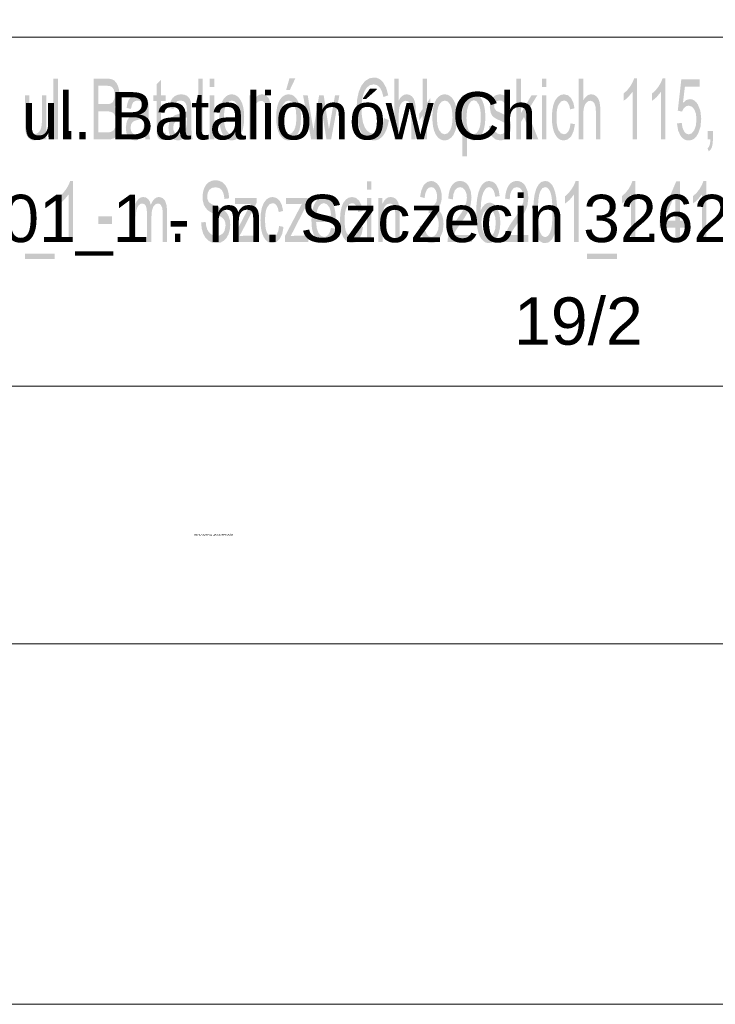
# Model space of a CAD drawing. Header units: millimetres. Extents: x 116 to 15750, y -6945 to 9999.
# Tile 14 of 150: x 7361 to 7605, y -6881 to -6537. Entities that reach past the tile are written whole.
import ezdxf

# ---------------------------------------------------------------- set-up
doc = ezdxf.new("R2010")
doc.units = ezdxf.units.MM
doc.layers.get('0').update_dxf_attribs({"color": 252})
doc.styles.get("Standard").update_dxf_attribs({"font": 'simplex.shx'})

msp = doc.modelspace()

# ---------------------------------------------------------------- hatches: boundary and pattern name
h = msp.add_hatch(color=7)
h.dxf.hatch_style = 2
h.paths.add_polyline_path([(7373.2, -6579), (7373.2, -6557.7), (7374.77, -6557.7), (7374.77, -6579)])
h = msp.add_hatch(color=7)
h.paths.add_polyline_path([(7387.26, -6579), (7387.26, -6557.7), (7392.06, -6557.7), (7393.38, -6557.86), (7394.41, -6558.34), (7395.2, -6559.16), (7395.79, -6560.33), (7396.17, -6561.71), (7396.3, -6563.14), (7396.19, -6564.47), (7395.85, -6565.72), (7395.29, -6566.81), (7394.51, -6567.67), (7395.53, -6568.43), (7396.29, -6569.6), (7396.76, -6571.09), (7396.91, -6572.82), (7396.82, -6574.27), (7396.53, -6575.61), (7396.11, -6576.75), (7395.6, -6577.59), (7394.97, -6578.2), (7394.2, -6578.65), (7393.26, -6578.91), (7392.14, -6579)])
h.paths.add_polyline_path([(7388.95, -6566.65), (7391.72, -6566.65), (7392.68, -6566.59), (7393.33, -6566.4), (7393.9, -6565.98), (7394.3, -6565.34), (7394.55, -6564.51), (7394.63, -6563.48), (7394.56, -6562.49), (7394.33, -6561.62), (7393.95, -6560.94), (7393.45, -6560.51), (7392.68, -6560.28), (7391.51, -6560.21), (7388.95, -6560.21)])
h.paths.add_polyline_path([(7388.95, -6576.48), (7392.14, -6576.48), (7392.83, -6576.46), (7393.29, -6576.38), (7394.26, -6575.81), (7394.91, -6574.62), (7395.16, -6572.82), (7395.07, -6571.71), (7394.8, -6570.75), (7394.36, -6570.01), (7393.78, -6569.52), (7392.99, -6569.25), (7391.91, -6569.16), (7388.95, -6569.16)])
h = msp.add_hatch(color=7)
h.dxf.hatch_style = 2
h.paths.add_polyline_path([(7412.41, -6576.66), (7412.63, -6578.97), (7411.45, -6579.2), (7410.69, -6579.09), (7410.12, -6578.75), (7409.72, -6578.23), (7409.46, -6577.57), (7409.38, -6577.1), (7409.32, -6576.43), (7409.28, -6575.56), (7409.27, -6574.48), (7409.27, -6565.6), (7408.12, -6565.6), (7408.12, -6563.56), (7409.27, -6563.56), (7409.27, -6559.74), (7410.83, -6558.18), (7410.83, -6563.56), (7412.41, -6563.56), (7412.41, -6565.6), (7410.83, -6565.6), (7410.83, -6574.62), (7410.85, -6575.54), (7410.91, -6576.06), (7411.18, -6576.57), (7411.72, -6576.76)])
h = msp.add_hatch(color=7)
h.dxf.hatch_style = 2
h.paths.add_polyline_path([(7423.85, -6579), (7423.85, -6557.7), (7425.41, -6557.7), (7425.41, -6579)])
h = msp.add_hatch(color=7)
h.paths.add_polyline_path([(7427.86, -6560.7), (7427.86, -6557.7), (7429.43, -6557.7), (7429.43, -6560.7)])
h.paths.add_polyline_path([(7427.86, -6579), (7427.86, -6563.56), (7429.43, -6563.56), (7429.43, -6579)])
h = msp.add_hatch(color=7)
h.paths.add_polyline_path([(7451.09, -6571.28), (7451.18, -6569.28), (7451.45, -6567.55), (7451.9, -6566.1), (7452.52, -6564.93), (7453.15, -6564.18), (7453.85, -6563.65), (7454.61, -6563.32), (7455.44, -6563.22), (7456.35, -6563.35), (7457.17, -6563.74), (7457.91, -6564.39), (7458.56, -6565.31), (7459.09, -6566.45), (7459.46, -6567.79), (7459.69, -6569.33), (7459.77, -6571.07), (7459.63, -6573.73), (7459.23, -6575.75), (7458.57, -6577.27), (7457.67, -6578.4), (7456.6, -6579.11), (7455.44, -6579.35), (7454.51, -6579.22), (7453.68, -6578.83), (7452.94, -6578.18), (7452.29, -6577.27), (7451.77, -6576.12), (7451.39, -6574.73), (7451.17, -6573.12)])
h.paths.add_polyline_path([(7452.71, -6571.28), (7452.76, -6572.67), (7452.9, -6573.88), (7453.14, -6574.89), (7453.48, -6575.72), (7454.36, -6576.83), (7455.44, -6577.19), (7456.51, -6576.82), (7457.38, -6575.72), (7457.72, -6574.88), (7457.96, -6573.85), (7458.1, -6572.62), (7458.15, -6571.19), (7457.96, -6568.68), (7457.37, -6566.86), (7456.5, -6565.75), (7455.44, -6565.39), (7454.36, -6565.75), (7453.48, -6566.85), (7453.14, -6567.68), (7452.9, -6568.7), (7452.76, -6569.9)])
h.paths.add_polyline_path([(7454.59, -6561.65), (7455.75, -6557.58), (7457.81, -6557.58), (7455.88, -6561.65)])
h = msp.add_hatch(color=7)
h.dxf.hatch_style = 2
h.paths.add_polyline_path([(7488.79, -6571.53), (7490.49, -6572.24), (7490.17, -6573.88), (7489.74, -6575.31), (7489.21, -6576.53), (7488.57, -6577.54), (7487.84, -6578.34), (7487.04, -6578.91), (7486.15, -6579.25), (7485.19, -6579.36), (7483.32, -6579.01), (7481.83, -6577.96), (7480.69, -6576.24), (7479.86, -6573.9), (7479.36, -6571.14), (7479.19, -6568.19), (7479.38, -6565.07), (7479.95, -6562.38), (7480.87, -6560.21), (7482.12, -6558.62), (7483.6, -6557.66), (7485.22, -6557.34), (7486.14, -6557.44), (7486.98, -6557.74), (7487.75, -6558.25), (7488.44, -6558.97), (7489.55, -6560.92), (7490.27, -6563.54), (7488.6, -6564.19), (7488.05, -6562.19), (7487.31, -6560.81), (7486.35, -6560.01), (7485.18, -6559.74), (7483.83, -6560.04), (7482.72, -6560.92), (7481.88, -6562.3), (7481.33, -6564.09), (7481.03, -6566.1), (7480.93, -6568.18), (7481.05, -6570.72), (7481.41, -6572.92), (7482.01, -6574.69), (7482.88, -6575.95), (7483.93, -6576.7), (7485.05, -6576.95), (7486.36, -6576.61), (7487.46, -6575.59), (7488.28, -6573.89)])
h = msp.add_hatch(color=7)
h.dxf.hatch_style = 2
h.paths.add_polyline_path([(7492.37, -6579), (7492.37, -6557.7), (7493.94, -6557.7), (7493.94, -6565.34), (7494.52, -6564.41), (7495.18, -6563.75), (7495.91, -6563.35), (7496.71, -6563.22), (7497.67, -6563.39), (7498.5, -6563.9), (7499.15, -6564.7), (7499.58, -6565.76), (7499.83, -6567.22), (7499.91, -6569.22), (7499.91, -6579), (7498.34, -6579), (7498.34, -6569.22), (7498.21, -6567.52), (7497.83, -6566.37), (7497.22, -6565.69), (7496.39, -6565.47), (7495.71, -6565.62), (7495.08, -6566.07), (7494.55, -6566.79), (7494.2, -6567.71), (7494, -6568.94), (7493.94, -6570.56), (7493.94, -6579)])
h = msp.add_hatch(color=7)
h.dxf.hatch_style = 2
h.paths.add_polyline_path([(7502.29, -6570.66), (7501.16, -6572.25), (7501.16, -6569.96), (7502.29, -6568.36), (7502.29, -6557.7), (7503.84, -6557.7), (7503.84, -6566.15), (7505.02, -6564.48), (7505.02, -6566.76), (7503.84, -6568.43), (7503.84, -6579), (7502.29, -6579)])
h = msp.add_hatch(color=7)
h.dxf.hatch_style = 2
h.paths.add_polyline_path([(7535.08, -6579), (7535.08, -6557.7), (7536.65, -6557.7), (7536.65, -6569.84), (7540.36, -6563.56), (7542.39, -6563.56), (7538.85, -6569.29), (7542.75, -6579), (7540.81, -6579), (7537.75, -6571.11), (7536.65, -6572.88), (7536.65, -6579)])
h = msp.add_hatch(color=7)
h.paths.add_polyline_path([(7544.01, -6560.7), (7544.01, -6557.7), (7545.58, -6557.7), (7545.58, -6560.7)])
h.paths.add_polyline_path([(7544.01, -6579), (7544.01, -6563.56), (7545.58, -6563.56), (7545.58, -6579)])
h = msp.add_hatch(color=7)
h.dxf.hatch_style = 2
h.paths.add_polyline_path([(7556.9, -6579), (7556.9, -6557.7), (7558.46, -6557.7), (7558.46, -6565.34), (7559.05, -6564.41), (7559.7, -6563.75), (7560.43, -6563.35), (7561.24, -6563.22), (7562.2, -6563.39), (7563.02, -6563.9), (7563.67, -6564.7), (7564.11, -6565.76), (7564.35, -6567.22), (7564.44, -6569.22), (7564.44, -6579), (7562.87, -6579), (7562.87, -6569.22), (7562.74, -6567.52), (7562.36, -6566.37), (7561.74, -6565.69), (7560.92, -6565.47), (7560.24, -6565.62), (7559.6, -6566.07), (7559.08, -6566.79), (7558.73, -6567.71), (7558.53, -6568.94), (7558.46, -6570.56), (7558.46, -6579)])
h = msp.add_hatch(color=7)
h.dxf.hatch_style = 2
h.paths.add_polyline_path([(7577.27, -6579), (7575.7, -6579), (7575.7, -6562.33), (7574.22, -6564.14), (7573.34, -6564.92), (7572.56, -6565.49), (7572.56, -6562.95), (7573.79, -6561.82), (7574.86, -6560.46), (7575.71, -6559.01), (7576.26, -6557.61), (7577.27, -6557.61)])
h = msp.add_hatch(color=7)
h.dxf.hatch_style = 2
h.paths.add_polyline_path([(7587.2, -6579), (7585.63, -6579), (7585.63, -6562.33), (7584.15, -6564.14), (7583.27, -6564.92), (7582.5, -6565.49), (7582.5, -6562.95), (7583.73, -6561.82), (7584.8, -6560.46), (7585.64, -6559.01), (7586.19, -6557.61), (7587.2, -6557.61)])
h = msp.add_hatch(color=7)
h.dxf.hatch_style = 2
h.paths.add_polyline_path([(7591.22, -6573.42), (7592.88, -6573.18), (7593.17, -6574.94), (7593.72, -6576.2), (7594.46, -6576.96), (7595.33, -6577.21), (7596.37, -6576.86), (7597.25, -6575.79), (7597.84, -6574.13), (7598.04, -6572.01), (7597.85, -6570.01), (7597.28, -6568.48), (7596.41, -6567.51), (7595.3, -6567.18), (7594.58, -6567.33), (7593.93, -6567.76), (7593.39, -6568.42), (7592.98, -6569.25), (7591.5, -6568.93), (7592.74, -6557.99), (7599.1, -6557.99), (7599.1, -6560.49), (7594, -6560.49), (7593.31, -6566.21), (7594.49, -6565.21), (7595.72, -6564.88), (7596.53, -6565), (7597.26, -6565.36), (7597.94, -6565.96), (7598.54, -6566.81), (7599.41, -6569.02), (7599.7, -6571.78), (7599.45, -6574.47), (7598.69, -6576.77), (7598.02, -6577.91), (7597.23, -6578.72), (7596.34, -6579.2), (7595.33, -6579.36), (7594.5, -6579.26), (7593.74, -6578.96), (7593.07, -6578.45), (7592.48, -6577.74), (7591.61, -6575.84)])
h = msp.add_hatch(color=7)
h.dxf.hatch_style = 2
h.paths.add_polyline_path([(7369.37, -6579), (7369.37, -6576.73), (7368.78, -6577.88), (7368.09, -6578.69), (7367.31, -6579.18), (7366.43, -6579.35), (7365.64, -6579.22), (7364.9, -6578.82), (7364.28, -6578.23), (7363.85, -6577.51), (7363.55, -6576.63), (7363.36, -6575.57), (7363.29, -6574.57), (7363.27, -6573.13), (7363.27, -6563.56), (7364.84, -6563.56), (7364.84, -6572.12), (7364.86, -6573.84), (7364.93, -6574.89), (7365.16, -6575.81), (7365.56, -6576.51), (7366.1, -6576.95), (7366.75, -6577.09), (7367.43, -6576.95), (7368.07, -6576.49), (7368.6, -6575.78), (7368.95, -6574.85), (7369.14, -6573.58), (7369.21, -6571.83), (7369.21, -6563.56), (7370.78, -6563.56), (7370.78, -6579)])
h = msp.add_hatch(color=7)
h.paths.add_polyline_path([(7405.09, -6577.09), (7404.24, -6578.15), (7403.41, -6578.84), (7402.58, -6579.22), (7401.68, -6579.35), (7400.33, -6579.04), (7399.33, -6578.11), (7398.72, -6576.69), (7398.52, -6574.93), (7398.82, -6572.86), (7399.18, -6572.02), (7399.64, -6571.36), (7400.77, -6570.5), (7401.34, -6570.3), (7402.16, -6570.11), (7403.81, -6569.69), (7404.96, -6569.21), (7404.97, -6568.52), (7404.86, -6567.16), (7404.52, -6566.27), (7403.77, -6565.61), (7402.73, -6565.39), (7401.77, -6565.55), (7401.1, -6566.03), (7400.64, -6566.93), (7400.32, -6568.32), (7398.79, -6567.97), (7399.06, -6566.49), (7399.47, -6565.32), (7400.06, -6564.43), (7400.86, -6563.77), (7401.84, -6563.36), (7402.96, -6563.22), (7404.04, -6563.33), (7404.89, -6563.68), (7405.53, -6564.21), (7405.98, -6564.85), (7406.28, -6565.65), (7406.47, -6566.63), (7406.53, -6567.57), (7406.55, -6569.04), (7406.55, -6572.53), (7406.56, -6574.19), (7406.57, -6575.51), (7406.6, -6576.5), (7406.65, -6577.15), (7407.04, -6579), (7405.41, -6579)])
h.paths.add_polyline_path([(7404.96, -6571.26), (7403.89, -6571.79), (7402.4, -6572.24), (7401.57, -6572.49), (7401.03, -6572.76), (7400.41, -6573.61), (7400.19, -6574.86), (7400.31, -6575.82), (7400.67, -6576.61), (7401.25, -6577.13), (7402.06, -6577.3), (7402.91, -6577.14), (7403.67, -6576.64), (7404.28, -6575.85), (7404.71, -6574.83), (7404.9, -6573.73), (7404.96, -6572.21)])
h = msp.add_hatch(color=7)
h.paths.add_polyline_path([(7419.99, -6577.09), (7419.13, -6578.15), (7418.31, -6578.84), (7417.48, -6579.22), (7416.58, -6579.35), (7415.23, -6579.04), (7414.23, -6578.11), (7413.62, -6576.69), (7413.42, -6574.93), (7413.72, -6572.86), (7414.08, -6572.02), (7414.54, -6571.36), (7415.67, -6570.5), (7416.24, -6570.3), (7417.06, -6570.11), (7418.71, -6569.69), (7419.86, -6569.21), (7419.87, -6568.52), (7419.76, -6567.16), (7419.42, -6566.27), (7418.67, -6565.61), (7417.63, -6565.39), (7416.67, -6565.55), (7416, -6566.03), (7415.54, -6566.93), (7415.22, -6568.32), (7413.68, -6567.97), (7413.96, -6566.49), (7414.37, -6565.32), (7414.96, -6564.43), (7415.76, -6563.77), (7416.74, -6563.36), (7417.86, -6563.22), (7418.94, -6563.33), (7419.79, -6563.68), (7420.43, -6564.21), (7420.88, -6564.85), (7421.18, -6565.65), (7421.36, -6566.63), (7421.43, -6567.57), (7421.45, -6569.04), (7421.45, -6572.53), (7421.45, -6574.19), (7421.47, -6575.51), (7421.5, -6576.5), (7421.54, -6577.15), (7421.94, -6579), (7420.31, -6579)])
h.paths.add_polyline_path([(7419.86, -6571.26), (7418.79, -6571.79), (7417.3, -6572.24), (7416.47, -6572.49), (7415.92, -6572.76), (7415.31, -6573.61), (7415.09, -6574.86), (7415.21, -6575.82), (7415.57, -6576.61), (7416.15, -6577.13), (7416.96, -6577.3), (7417.81, -6577.14), (7418.57, -6576.64), (7419.18, -6575.85), (7419.61, -6574.83), (7419.79, -6573.73), (7419.86, -6572.21)])
h = msp.add_hatch(color=7)
h.paths.add_polyline_path([(7431.23, -6571.28), (7431.32, -6569.28), (7431.59, -6567.55), (7432.03, -6566.1), (7432.66, -6564.93), (7433.29, -6564.18), (7433.98, -6563.65), (7434.74, -6563.32), (7435.57, -6563.22), (7436.48, -6563.35), (7437.31, -6563.74), (7438.04, -6564.39), (7438.69, -6565.31), (7439.22, -6566.45), (7439.6, -6567.79), (7439.83, -6569.33), (7439.9, -6571.07), (7439.77, -6573.73), (7439.36, -6575.75), (7438.71, -6577.27), (7437.81, -6578.4), (7436.73, -6579.11), (7435.57, -6579.35), (7434.64, -6579.22), (7433.81, -6578.83), (7433.07, -6578.18), (7432.43, -6577.27), (7431.9, -6576.12), (7431.53, -6574.73), (7431.3, -6573.12)])
h.paths.add_polyline_path([(7432.84, -6571.28), (7432.89, -6572.67), (7433.04, -6573.88), (7433.28, -6574.89), (7433.62, -6575.72), (7434.49, -6576.83), (7435.57, -6577.19), (7436.64, -6576.82), (7437.51, -6575.72), (7437.85, -6574.88), (7438.09, -6573.85), (7438.24, -6572.62), (7438.29, -6571.19), (7438.09, -6568.68), (7437.51, -6566.86), (7436.63, -6565.75), (7435.57, -6565.39), (7434.49, -6565.75), (7433.62, -6566.85), (7433.28, -6567.68), (7433.04, -6568.7), (7432.89, -6569.9)])
h = msp.add_hatch(color=7)
h.dxf.hatch_style = 2
h.paths.add_polyline_path([(7441.74, -6579), (7441.74, -6563.56), (7443.16, -6563.56), (7443.16, -6565.76), (7443.72, -6564.65), (7444.4, -6563.85), (7445.19, -6563.38), (7446.1, -6563.22), (7446.91, -6563.34), (7447.64, -6563.72), (7448.25, -6564.3), (7448.69, -6565.04), (7449.18, -6566.97), (7449.25, -6567.97), (7449.27, -6569.51), (7449.27, -6579), (7447.7, -6579), (7447.7, -6569.61), (7447.65, -6568.21), (7447.51, -6567.22), (7447.26, -6566.51), (7446.86, -6565.96), (7446.36, -6565.6), (7445.77, -6565.49), (7444.84, -6565.75), (7444.04, -6566.55), (7443.72, -6567.19), (7443.49, -6568.08), (7443.36, -6569.21), (7443.31, -6570.57), (7443.31, -6579)])
h = msp.add_hatch(color=7)
h.dxf.hatch_style = 2
h.paths.add_polyline_path([(7463.32, -6579), (7460.49, -6563.56), (7462.11, -6563.56), (7463.58, -6572.47), (7464.13, -6575.79), (7464.17, -6575.5), (7464.27, -6574.87), (7464.41, -6573.91), (7464.61, -6572.61), (7466.09, -6563.56), (7467.7, -6563.56), (7469.08, -6572.52), (7469.54, -6575.47), (7470.07, -6572.49), (7471.66, -6563.56), (7473.19, -6563.56), (7470.29, -6579), (7468.66, -6579), (7467.19, -6569.76), (7466.83, -6567.13), (7464.96, -6579)])
h = msp.add_hatch(color=7)
h.paths.add_polyline_path([(7505.69, -6571.28), (7505.78, -6569.28), (7506.04, -6567.55), (7506.49, -6566.1), (7507.12, -6564.93), (7507.74, -6564.18), (7508.44, -6563.65), (7509.2, -6563.32), (7510.03, -6563.22), (7510.94, -6563.35), (7511.76, -6563.74), (7512.5, -6564.39), (7513.15, -6565.31), (7513.68, -6566.45), (7514.06, -6567.79), (7514.28, -6569.33), (7514.36, -6571.07), (7514.22, -6573.73), (7513.82, -6575.75), (7513.16, -6577.27), (7512.26, -6578.4), (7511.19, -6579.11), (7510.03, -6579.35), (7509.1, -6579.22), (7508.27, -6578.83), (7507.53, -6578.18), (7506.89, -6577.27), (7506.36, -6576.12), (7505.99, -6574.73), (7505.76, -6573.12)])
h.paths.add_polyline_path([(7507.3, -6571.28), (7507.35, -6572.67), (7507.49, -6573.88), (7507.74, -6574.89), (7508.07, -6575.72), (7508.95, -6576.83), (7510.03, -6577.19), (7511.1, -6576.82), (7511.97, -6575.72), (7512.31, -6574.88), (7512.55, -6573.85), (7512.7, -6572.62), (7512.75, -6571.19), (7512.55, -6568.68), (7511.97, -6566.86), (7511.09, -6565.75), (7510.03, -6565.39), (7508.95, -6565.75), (7508.07, -6566.85), (7507.74, -6567.68), (7507.49, -6568.7), (7507.35, -6569.9)])
h = msp.add_hatch(color=7)
h.paths.add_polyline_path([(7516.2, -6584.91), (7516.2, -6563.56), (7517.64, -6563.56), (7517.64, -6565.57), (7518.17, -6564.54), (7518.77, -6563.81), (7519.48, -6563.36), (7520.31, -6563.22), (7521.43, -6563.47), (7522.41, -6564.24), (7523.2, -6565.46), (7523.78, -6567.11), (7524.12, -6569.05), (7524.24, -6571.17), (7524.11, -6573.42), (7523.73, -6575.44), (7523.1, -6577.11), (7522.25, -6578.34), (7521.25, -6579.09), (7520.21, -6579.35), (7519.46, -6579.21), (7518.8, -6578.8), (7517.77, -6577.4), (7517.77, -6584.91)])
h.paths.add_polyline_path([(7517.62, -6571.37), (7517.67, -6572.76), (7517.81, -6573.96), (7518.03, -6574.96), (7518.35, -6575.77), (7519.15, -6576.84), (7520.1, -6577.19), (7521.07, -6576.83), (7521.89, -6575.72), (7522.21, -6574.88), (7522.45, -6573.84), (7522.59, -6572.6), (7522.63, -6571.15), (7522.59, -6569.77), (7522.45, -6568.58), (7522.22, -6567.56), (7521.9, -6566.74), (7521.11, -6565.64), (7520.17, -6565.27), (7519.22, -6565.66), (7518.39, -6566.83), (7517.82, -6568.75)])
h = msp.add_hatch(color=7)
h.dxf.hatch_style = 2
h.paths.add_polyline_path([(7525.51, -6574.39), (7527.06, -6573.98), (7527.3, -6575.36), (7527.78, -6576.37), (7528.5, -6576.99), (7529.46, -6577.19), (7530.4, -6577.01), (7531.06, -6576.46), (7531.45, -6575.67), (7531.59, -6574.74), (7531.47, -6573.95), (7531.12, -6573.35), (7530.56, -6572.95), (7529.52, -6572.46), (7528.06, -6571.79), (7527.13, -6571.21), (7526.54, -6570.58), (7526.11, -6569.74), (7525.77, -6567.67), (7526.05, -6565.76), (7526.82, -6564.29), (7527.82, -6563.53), (7529.18, -6563.22), (7530.2, -6563.35), (7531.09, -6563.74), (7531.81, -6564.36), (7532.31, -6565.16), (7532.64, -6566.2), (7532.85, -6567.55), (7531.32, -6567.9), (7531.11, -6566.84), (7530.71, -6566.04), (7530.1, -6565.54), (7529.29, -6565.37), (7528.36, -6565.52), (7527.75, -6565.97), (7527.4, -6566.61), (7527.29, -6567.36), (7527.48, -6568.28), (7528.08, -6568.97), (7528.54, -6569.21), (7529.47, -6569.64), (7530.88, -6570.32), (7531.79, -6570.85), (7532.37, -6571.43), (7532.82, -6572.23), (7533.1, -6573.24), (7533.2, -6574.47), (7533.08, -6575.74), (7532.74, -6576.93), (7532.18, -6577.96), (7531.42, -6578.72), (7530.5, -6579.19), (7529.47, -6579.35), (7527.87, -6579.03), (7526.71, -6578.1), (7525.94, -6576.55)])
h = msp.add_hatch(color=7)
h.dxf.hatch_style = 2
h.paths.add_polyline_path([(7554.01, -6573.35), (7555.55, -6573.68), (7555.1, -6576.05), (7554.26, -6577.84), (7553.09, -6578.97), (7551.7, -6579.35), (7550.79, -6579.22), (7549.98, -6578.83), (7549.26, -6578.18), (7548.64, -6577.28), (7548.14, -6576.13), (7547.78, -6574.76), (7547.56, -6573.16), (7547.49, -6571.34), (7547.61, -6569), (7547.98, -6566.97), (7548.61, -6565.33), (7549.49, -6564.16), (7550.56, -6563.45), (7551.71, -6563.22), (7553.08, -6563.54), (7554.17, -6564.49), (7554.96, -6566.03), (7555.4, -6568.1), (7553.87, -6568.49), (7553.57, -6567.13), (7553.1, -6566.15), (7552.49, -6565.57), (7551.77, -6565.37), (7550.69, -6565.72), (7549.84, -6566.79), (7549.51, -6567.6), (7549.28, -6568.62), (7549.14, -6569.84), (7549.1, -6571.27), (7549.14, -6572.72), (7549.27, -6573.95), (7549.5, -6574.98), (7549.81, -6575.79), (7550.64, -6576.84), (7551.68, -6577.19), (7552.52, -6576.96), (7553.22, -6576.25), (7553.73, -6575.06)])
h = msp.add_hatch(color=7)
h.dxf.hatch_style = 2
h.paths.add_polyline_path([(7377.64, -6579), (7377.64, -6576.02), (7379.43, -6576.02), (7379.43, -6579)])
h = msp.add_hatch(color=7)
h.dxf.hatch_style = 2
h.paths.add_polyline_path([(7602, -6579), (7602, -6576.02), (7603.79, -6576.02), (7603.79, -6579), (7603.7, -6580.48), (7603.44, -6581.65), (7602.99, -6582.54), (7602.34, -6583.21), (7601.9, -6582.09), (7602.33, -6581.64), (7602.63, -6581.03), (7602.81, -6580.17), (7602.89, -6579)])
h = msp.add_hatch(color=7)
h.dxf.hatch_style = 2
h.paths.add_polyline_path([(7380.07, -6614.9), (7378.51, -6614.9), (7378.51, -6598.23), (7377.02, -6600.04), (7376.15, -6600.82), (7375.37, -6601.39), (7375.37, -6598.85), (7376.6, -6597.72), (7377.67, -6596.36), (7378.51, -6594.91), (7379.07, -6593.51), (7380.07, -6593.51)])
h = msp.add_hatch(color=7)
h.dxf.hatch_style = 2
h.paths.add_polyline_path([(7424.85, -6608.05), (7426.45, -6607.82), (7426.63, -6609.28), (7426.98, -6610.44), (7427.5, -6611.37), (7428.26, -6612.1), (7429.19, -6612.58), (7430.23, -6612.74), (7431.13, -6612.62), (7431.93, -6612.25), (7432.58, -6611.69), (7433.04, -6610.94), (7433.4, -6609.12), (7433.31, -6608.18), (7433.05, -6607.37), (7432.58, -6606.68), (7431.89, -6606.11), (7431.07, -6605.68), (7429.62, -6605.07), (7428.12, -6604.39), (7427.16, -6603.74), (7426.36, -6602.84), (7425.79, -6601.76), (7425.45, -6600.5), (7425.34, -6599.11), (7425.48, -6597.55), (7425.89, -6596.09), (7426.57, -6594.86), (7427.5, -6593.96), (7428.61, -6593.42), (7429.84, -6593.23), (7431.18, -6593.43), (7432.35, -6594), (7433.31, -6594.94), (7434.02, -6596.24), (7434.46, -6597.82), (7434.64, -6599.6), (7433.02, -6599.8), (7432.73, -6598.03), (7432.14, -6596.75), (7431.2, -6595.98), (7429.91, -6595.72), (7428.58, -6595.95), (7427.67, -6596.66), (7427.14, -6597.69), (7426.97, -6598.92), (7427.09, -6599.96), (7427.47, -6600.8), (7428.35, -6601.55), (7430.02, -6602.32), (7431.75, -6603.05), (7432.85, -6603.68), (7433.81, -6604.66), (7434.49, -6605.86), (7434.9, -6607.27), (7435.03, -6608.88), (7434.88, -6610.54), (7434.44, -6612.09), (7433.73, -6613.43), (7432.76, -6614.43), (7431.6, -6615.05), (7430.3, -6615.26), (7428.71, -6615.05), (7427.4, -6614.42), (7426.35, -6613.37), (7425.55, -6611.88), (7425.04, -6610.08)])
h = msp.add_hatch(color=7)
h.paths.add_polyline_path([(7482.82, -6596.6), (7482.82, -6593.6), (7484.38, -6593.6), (7484.38, -6596.6)])
h.paths.add_polyline_path([(7482.82, -6614.9), (7482.82, -6599.46), (7484.38, -6599.46), (7484.38, -6614.9)])
h = msp.add_hatch(color=7)
h.dxf.hatch_style = 2
h.paths.add_polyline_path([(7501.24, -6609.27), (7502.81, -6608.93), (7503.17, -6610.84), (7503.73, -6612.13), (7504.45, -6612.87), (7505.31, -6613.11), (7506.33, -6612.79), (7507.18, -6611.83), (7507.76, -6610.4), (7507.95, -6608.66), (7507.77, -6607.02), (7507.24, -6605.69), (7506.44, -6604.82), (7505.44, -6604.52), (7504.34, -6604.81), (7504.51, -6602.52), (7504.77, -6602.55), (7505.71, -6602.33), (7506.56, -6601.68), (7507.17, -6600.57), (7507.37, -6598.99), (7507.22, -6597.67), (7506.78, -6596.61), (7506.11, -6595.9), (7505.28, -6595.66), (7504.44, -6595.9), (7503.75, -6596.62), (7503.25, -6597.82), (7502.97, -6599.5), (7501.4, -6599.03), (7501.87, -6596.7), (7502.71, -6594.95), (7503.85, -6593.87), (7505.24, -6593.51), (7506.25, -6593.7), (7507.17, -6594.26), (7507.94, -6595.14), (7508.51, -6596.3), (7508.87, -6597.63), (7508.98, -6599.04), (7508.87, -6600.37), (7508.54, -6601.56), (7507.99, -6602.58), (7507.22, -6603.36), (7508.23, -6604.03), (7508.98, -6605.17), (7509.45, -6606.72), (7509.61, -6608.61), (7509.31, -6611.19), (7508.39, -6613.33), (7507.74, -6614.18), (7507.01, -6614.79), (7506.2, -6615.15), (7505.3, -6615.27), (7504.5, -6615.17), (7503.76, -6614.86), (7503.1, -6614.33), (7502.51, -6613.6), (7501.64, -6611.69)])
h = msp.add_hatch(color=7)
h.dxf.hatch_style = 2
h.paths.add_polyline_path([(7519.41, -6612.38), (7519.41, -6614.9), (7510.97, -6614.9), (7511.15, -6613.08), (7512.18, -6610.25), (7513.05, -6608.74), (7514.23, -6607.02), (7515.19, -6605.67), (7515.98, -6604.47), (7516.6, -6603.42), (7517.05, -6602.51), (7517.6, -6600.89), (7517.78, -6599.36), (7517.61, -6597.93), (7517.11, -6596.74), (7516.34, -6595.94), (7515.38, -6595.67), (7514.36, -6595.96), (7513.56, -6596.81), (7513.05, -6598.16), (7512.87, -6599.95), (7511.26, -6599.67), (7511.4, -6598.26), (7511.66, -6597.02), (7512.02, -6595.97), (7512.51, -6595.09), (7513.09, -6594.4), (7513.77, -6593.9), (7514.55, -6593.61), (7515.41, -6593.51), (7516.28, -6593.62), (7517.06, -6593.94), (7517.74, -6594.47), (7518.32, -6595.21), (7519.13, -6597.12), (7519.39, -6599.43), (7519.08, -6601.94), (7518.66, -6603.21), (7518.04, -6604.54), (7517.07, -6606.16), (7515.62, -6608.29), (7514.98, -6609.2), (7514.46, -6609.95), (7514.07, -6610.54), (7513.81, -6610.97), (7513.14, -6612.38)])
h = msp.add_hatch(color=7)
h.paths.add_polyline_path([(7529.24, -6598.81), (7527.68, -6599.02), (7527.43, -6597.69), (7527.09, -6596.78), (7526.38, -6595.94), (7525.52, -6595.66), (7524.81, -6595.84), (7524.2, -6596.36), (7523.54, -6597.47), (7523.03, -6598.99), (7522.71, -6601.08), (7522.59, -6603.91), (7523.22, -6602.66), (7523.98, -6601.78), (7524.81, -6601.25), (7525.69, -6601.08), (7526.44, -6601.2), (7527.14, -6601.56), (7527.78, -6602.16), (7528.36, -6603), (7529.19, -6605.21), (7529.47, -6607.98), (7529.34, -6609.92), (7528.95, -6611.71), (7528.33, -6613.23), (7527.52, -6614.35), (7526.55, -6615.03), (7525.47, -6615.26), (7524.53, -6615.11), (7523.68, -6614.66), (7522.93, -6613.91), (7522.27, -6612.86), (7521.72, -6611.46), (7521.34, -6609.67), (7521.11, -6607.5), (7521.03, -6604.93), (7521.11, -6602.05), (7521.37, -6599.6), (7521.8, -6597.57), (7522.4, -6595.95), (7523.04, -6594.88), (7523.8, -6594.12), (7524.65, -6593.66), (7525.61, -6593.51), (7526.99, -6593.86), (7528.09, -6594.92), (7528.86, -6596.6)])
h.paths.add_polyline_path([(7522.83, -6608), (7523.18, -6610.58), (7523.59, -6611.67), (7524.14, -6612.47), (7524.77, -6612.95), (7525.44, -6613.11), (7526.36, -6612.78), (7527.15, -6611.78), (7527.68, -6610.2), (7527.86, -6608.14), (7527.69, -6606.17), (7527.16, -6604.66), (7526.36, -6603.71), (7525.38, -6603.39), (7524.39, -6603.71), (7523.57, -6604.66), (7523.02, -6606.13)])
h = msp.add_hatch(color=7)
h.dxf.hatch_style = 2
h.paths.add_polyline_path([(7539.28, -6612.38), (7539.28, -6614.9), (7530.83, -6614.9), (7531.01, -6613.08), (7532.04, -6610.25), (7532.91, -6608.74), (7534.1, -6607.02), (7535.06, -6605.67), (7535.84, -6604.47), (7536.46, -6603.42), (7536.91, -6602.51), (7537.46, -6600.89), (7537.65, -6599.36), (7537.48, -6597.93), (7536.98, -6596.74), (7536.21, -6595.94), (7535.24, -6595.67), (7534.22, -6595.96), (7533.43, -6596.81), (7532.91, -6598.16), (7532.74, -6599.95), (7531.12, -6599.67), (7531.27, -6598.26), (7531.52, -6597.02), (7531.89, -6595.97), (7532.37, -6595.09), (7532.96, -6594.4), (7533.64, -6593.9), (7534.41, -6593.61), (7535.28, -6593.51), (7536.15, -6593.62), (7536.92, -6593.94), (7537.6, -6594.47), (7538.19, -6595.21), (7538.99, -6597.12), (7539.26, -6599.43), (7538.94, -6601.94), (7538.52, -6603.21), (7537.9, -6604.54), (7536.93, -6606.16), (7535.49, -6608.29), (7534.85, -6609.2), (7534.33, -6609.95), (7533.94, -6610.54), (7533.67, -6610.97), (7533.01, -6612.38)])
h = msp.add_hatch(color=7)
h.paths.add_polyline_path([(7540.96, -6604.39), (7541.08, -6600.98), (7541.43, -6598.31), (7542.01, -6596.27), (7542.82, -6594.76), (7543.85, -6593.82), (7545.13, -6593.51), (7546.09, -6593.68), (7546.93, -6594.2), (7547.64, -6595.04), (7548.22, -6596.19), (7548.67, -6597.63), (7549.01, -6599.36), (7549.22, -6601.55), (7549.3, -6604.39), (7549.18, -6607.78), (7548.83, -6610.44), (7548.26, -6612.49), (7547.45, -6614.01), (7546.41, -6614.95), (7545.13, -6615.26), (7544.25, -6615.12), (7543.48, -6614.71), (7542.8, -6614.02), (7542.23, -6613.05), (7541.67, -6611.52), (7541.28, -6609.56), (7541.04, -6607.19)])
h.paths.add_polyline_path([(7542.58, -6604.39), (7542.62, -6606.8), (7542.76, -6608.76), (7542.99, -6610.29), (7543.31, -6611.37), (7543.7, -6612.13), (7544.13, -6612.68), (7544.61, -6613), (7545.13, -6613.11), (7545.65, -6613), (7546.12, -6612.68), (7546.55, -6612.13), (7546.94, -6611.37), (7547.27, -6610.28), (7547.5, -6608.75), (7547.64, -6606.79), (7547.68, -6604.39), (7547.64, -6601.98), (7547.5, -6600.02), (7547.27, -6598.49), (7546.94, -6597.4), (7546.55, -6596.65), (7546.12, -6596.1), (7545.64, -6595.78), (7545.11, -6595.67), (7544.14, -6596.05), (7543.39, -6597.2), (7543.03, -6598.38), (7542.78, -6599.97), (7542.63, -6601.98)])
h = msp.add_hatch(color=7)
h.dxf.hatch_style = 2
h.paths.add_polyline_path([(7556.8, -6614.9), (7555.24, -6614.9), (7555.24, -6598.23), (7553.75, -6600.04), (7552.88, -6600.82), (7552.1, -6601.39), (7552.1, -6598.85), (7553.33, -6597.72), (7554.4, -6596.36), (7555.24, -6594.91), (7555.8, -6593.51), (7556.8, -6593.51)])
h = msp.add_hatch(color=7)
h.dxf.hatch_style = 2
h.paths.add_polyline_path([(7576.67, -6614.9), (7575.1, -6614.9), (7575.1, -6598.23), (7573.62, -6600.04), (7572.74, -6600.82), (7571.96, -6601.39), (7571.96, -6598.85), (7573.19, -6597.72), (7574.27, -6596.36), (7575.11, -6594.91), (7575.66, -6593.51), (7576.67, -6593.51)])
h = msp.add_hatch(color=7)
h.paths.add_polyline_path([(7590.69, -6614.9), (7590.69, -6609.8), (7585.14, -6609.8), (7585.14, -6607.4), (7590.98, -6593.6), (7592.26, -6593.6), (7592.26, -6607.4), (7593.99, -6607.4), (7593.99, -6609.8), (7592.26, -6609.8), (7592.26, -6614.9)])
h.paths.add_polyline_path([(7590.69, -6607.4), (7590.69, -6597.79), (7586.69, -6607.4)])
h = msp.add_hatch(color=7)
h.dxf.hatch_style = 2
h.paths.add_polyline_path([(7601.5, -6614.9), (7599.93, -6614.9), (7599.93, -6598.23), (7598.45, -6600.04), (7597.57, -6600.82), (7596.79, -6601.39), (7596.79, -6598.85), (7598.03, -6597.72), (7599.1, -6596.36), (7599.94, -6594.91), (7600.49, -6593.51), (7601.5, -6593.51)])
h = msp.add_hatch(color=7)
h.dxf.hatch_style = 2
h.paths.add_polyline_path([(7400.41, -6614.9), (7400.41, -6599.46), (7401.82, -6599.46), (7401.82, -6601.63), (7402.32, -6600.61), (7402.97, -6599.81), (7403.75, -6599.29), (7404.63, -6599.12), (7405.56, -6599.3), (7406.31, -6599.83), (7406.88, -6600.68), (7407.24, -6601.82), (7407.83, -6600.64), (7408.5, -6599.79), (7409.26, -6599.29), (7410.1, -6599.12), (7411.32, -6599.44), (7412.22, -6600.39), (7412.78, -6602.01), (7412.96, -6604.3), (7412.96, -6614.9), (7411.4, -6614.9), (7411.4, -6605.18), (7411.36, -6603.83), (7411.25, -6602.92), (7410.69, -6601.81), (7410.26, -6601.49), (7409.75, -6601.39), (7408.86, -6601.66), (7408.13, -6602.47), (7407.64, -6603.88), (7407.48, -6605.93), (7407.48, -6614.9), (7405.92, -6614.9), (7405.92, -6604.87), (7405.82, -6603.35), (7405.53, -6602.26), (7405.02, -6601.6), (7404.27, -6601.39), (7403.64, -6601.53), (7403.05, -6601.97), (7402.56, -6602.68), (7402.24, -6603.67), (7402.05, -6605.04), (7401.98, -6606.89), (7401.98, -6614.9)])
h = msp.add_hatch(color=7)
h.dxf.hatch_style = 2
h.paths.add_polyline_path([(7436.31, -6614.9), (7436.31, -6612.77), (7442.21, -6601.5), (7440.44, -6601.59), (7436.67, -6601.59), (7436.67, -6599.46), (7444.23, -6599.46), (7444.23, -6601.2), (7439.22, -6610.99), (7438.25, -6612.77), (7440.23, -6612.65), (7444.51, -6612.65), (7444.51, -6614.9)])
h = msp.add_hatch(color=7)
h.dxf.hatch_style = 2
h.paths.add_polyline_path([(7452.12, -6609.25), (7453.66, -6609.58), (7453.21, -6611.95), (7452.37, -6613.74), (7451.2, -6614.87), (7449.81, -6615.25), (7448.9, -6615.12), (7448.09, -6614.73), (7447.38, -6614.08), (7446.75, -6613.18), (7446.25, -6612.03), (7445.89, -6610.66), (7445.67, -6609.06), (7445.6, -6607.24), (7445.72, -6604.9), (7446.09, -6602.87), (7446.72, -6601.23), (7447.6, -6600.06), (7448.67, -6599.35), (7449.82, -6599.12), (7451.19, -6599.44), (7452.28, -6600.39), (7453.07, -6601.93), (7453.51, -6604), (7451.99, -6604.39), (7451.68, -6603.03), (7451.21, -6602.05), (7450.6, -6601.46), (7449.88, -6601.27), (7448.8, -6601.62), (7447.95, -6602.69), (7447.62, -6603.5), (7447.39, -6604.52), (7447.25, -6605.74), (7447.21, -6607.17), (7447.25, -6608.62), (7447.38, -6609.85), (7447.61, -6610.88), (7447.92, -6611.69), (7448.75, -6612.74), (7449.79, -6613.09), (7450.64, -6612.86), (7451.33, -6612.15), (7451.84, -6610.96)])
h = msp.add_hatch(color=7)
h.dxf.hatch_style = 2
h.paths.add_polyline_path([(7454.18, -6614.9), (7454.18, -6612.77), (7460.07, -6601.5), (7458.31, -6601.59), (7454.53, -6601.59), (7454.53, -6599.46), (7462.09, -6599.46), (7462.09, -6601.2), (7457.08, -6610.99), (7456.12, -6612.77), (7458.09, -6612.65), (7462.37, -6612.65), (7462.37, -6614.9)])
h = msp.add_hatch(color=7)
h.paths.add_polyline_path([(7470.28, -6609.93), (7471.9, -6610.26), (7471.35, -6612.37), (7470.48, -6613.94), (7469.3, -6614.92), (7467.83, -6615.25), (7466.86, -6615.11), (7466.01, -6614.72), (7465.25, -6614.07), (7464.61, -6613.16), (7464.09, -6612.01), (7463.71, -6610.66), (7463.49, -6609.09), (7463.42, -6607.31), (7463.49, -6605.48), (7463.72, -6603.86), (7464.09, -6602.45), (7464.62, -6601.27), (7465.26, -6600.33), (7466, -6599.65), (7466.83, -6599.25), (7467.74, -6599.12), (7468.63, -6599.25), (7469.43, -6599.65), (7470.14, -6600.3), (7470.77, -6601.22), (7471.29, -6602.39), (7471.66, -6603.76), (7471.88, -6605.35), (7471.95, -6607.16), (7471.94, -6607.85), (7465.04, -6607.85), (7465.3, -6610.1), (7465.9, -6611.74), (7466.77, -6612.76), (7467.84, -6613.09), (7468.64, -6612.91), (7469.31, -6612.34), (7469.85, -6611.36)])
h.paths.add_polyline_path([(7465.13, -6605.7), (7470.3, -6605.7), (7470.1, -6604), (7469.7, -6602.78), (7468.84, -6601.65), (7467.76, -6601.27), (7466.76, -6601.57), (7465.94, -6602.48), (7465.37, -6603.89)])
h = msp.add_hatch(color=7)
h.dxf.hatch_style = 2
h.paths.add_polyline_path([(7479.92, -6609.25), (7481.46, -6609.58), (7481.01, -6611.95), (7480.16, -6613.74), (7479, -6614.87), (7477.6, -6615.25), (7476.7, -6615.12), (7475.89, -6614.73), (7475.17, -6614.08), (7474.55, -6613.18), (7474.04, -6612.03), (7473.68, -6610.66), (7473.47, -6609.06), (7473.4, -6607.24), (7473.52, -6604.9), (7473.89, -6602.87), (7474.51, -6601.23), (7475.4, -6600.06), (7476.46, -6599.35), (7477.61, -6599.12), (7478.98, -6599.44), (7480.08, -6600.39), (7480.87, -6601.93), (7481.31, -6604), (7479.78, -6604.39), (7479.48, -6603.03), (7479.01, -6602.05), (7478.4, -6601.46), (7477.68, -6601.27), (7476.6, -6601.62), (7475.74, -6602.69), (7475.42, -6603.5), (7475.19, -6604.52), (7475.05, -6605.74), (7475, -6607.17), (7475.05, -6608.62), (7475.18, -6609.85), (7475.41, -6610.88), (7475.72, -6611.69), (7476.54, -6612.74), (7477.59, -6613.09), (7478.43, -6612.86), (7479.13, -6612.15), (7479.64, -6610.96)])
h = msp.add_hatch(color=7)
h.dxf.hatch_style = 2
h.paths.add_polyline_path([(7486.77, -6614.9), (7486.77, -6599.46), (7488.18, -6599.46), (7488.18, -6601.66), (7488.75, -6600.55), (7489.43, -6599.75), (7490.22, -6599.28), (7491.13, -6599.12), (7491.93, -6599.24), (7492.67, -6599.62), (7493.28, -6600.2), (7493.72, -6600.94), (7494.21, -6602.86), (7494.27, -6603.87), (7494.29, -6605.41), (7494.29, -6614.9), (7492.72, -6614.9), (7492.72, -6605.51), (7492.68, -6604.11), (7492.54, -6603.12), (7492.29, -6602.41), (7491.89, -6601.86), (7491.38, -6601.5), (7490.8, -6601.39), (7489.86, -6601.65), (7489.07, -6602.44), (7488.75, -6603.09), (7488.52, -6603.98), (7488.38, -6605.11), (7488.34, -6606.47), (7488.34, -6614.9)])
h = msp.add_hatch(color=7)
h.dxf.hatch_style = 2
h.paths.add_polyline_path([(7388.89, -6608.51), (7388.89, -6605.87), (7393.71, -6605.87), (7393.71, -6608.51)])
h = msp.add_hatch(color=7)
h.dxf.hatch_style = 2
h.paths.add_polyline_path([(7415.74, -6614.9), (7415.74, -6611.92), (7417.53, -6611.92), (7417.53, -6614.9)])
h = msp.add_hatch(color=7)
h.dxf.hatch_style = 2
h.paths.add_polyline_path([(7581.57, -6614.9), (7581.57, -6611.92), (7583.36, -6611.92), (7583.36, -6614.9)])
h = msp.add_hatch(color=7)
h.dxf.hatch_style = 2
h.paths.add_polyline_path([(7363.22, -6620.81), (7363.22, -6618.92), (7373.62, -6618.92), (7373.62, -6620.81)])
h = msp.add_hatch(color=7)
h.dxf.hatch_style = 2
h.paths.add_polyline_path([(7559.82, -6620.81), (7559.82, -6618.92), (7570.22, -6618.92), (7570.22, -6620.81)])
h = msp.add_hatch(color=7)
h.dxf.hatch_style = 2
h.paths.add_polyline_path([(7381.68, -6717.12), (7381.68, -6717.48), (7381.68, -6717.17), (7381.68, -6717.48)])

# ---------------------------------------------------------------- linework, layer by layer
at = {"color": 7, "lineweight": 0}
msp.add_lwpolyline([(4120.44, -6881.4), (8114.39, -6881.4), (8114.39, -4044.67), (4120.44, -4044.67)], close=True, dxfattribs=at)
for points in [[(7090.23, -6543.24), (8114.39, -6543.24)], [(7090.23, -6665.32), (8114.39, -6665.32)], [(7090.23, -6755.34), (7827.11, -6755.34)], [(7090.23, -6881.4), (8114.39, -6881.4)]]:
    msp.add_lwpolyline(points, dxfattribs=at)

# ---------------------------------------------------------------- texts
at = {"color": 7, "attachment_point": 1}
for s, insert, char_height in [('{\\fArial|b0|i0|c0;ul. Batalionów Ch}', (7362.13, -6562.44), 16.5552), ('{\\fArial|b0|i0|c0;326201_1 - m. Szczecin 326201_1.4167 - obr}', (7303.9, -6598.34), 16.5552), ('{\\fArial|b0|i0|c0;19/2}', (7534.27, -6634.22), 16.5552), ('{\\fT3romans.shxHorz2_540683N0|b0|i0|c0;MAREK KARASZ LBS.0014/PWOS/15}', (7422.58, -6716.92), 0.5649)]:
    msp.add_mtext(s, dxfattribs=dict(at, insert=insert, char_height=char_height))

doc.saveas('drawing.dxf')
